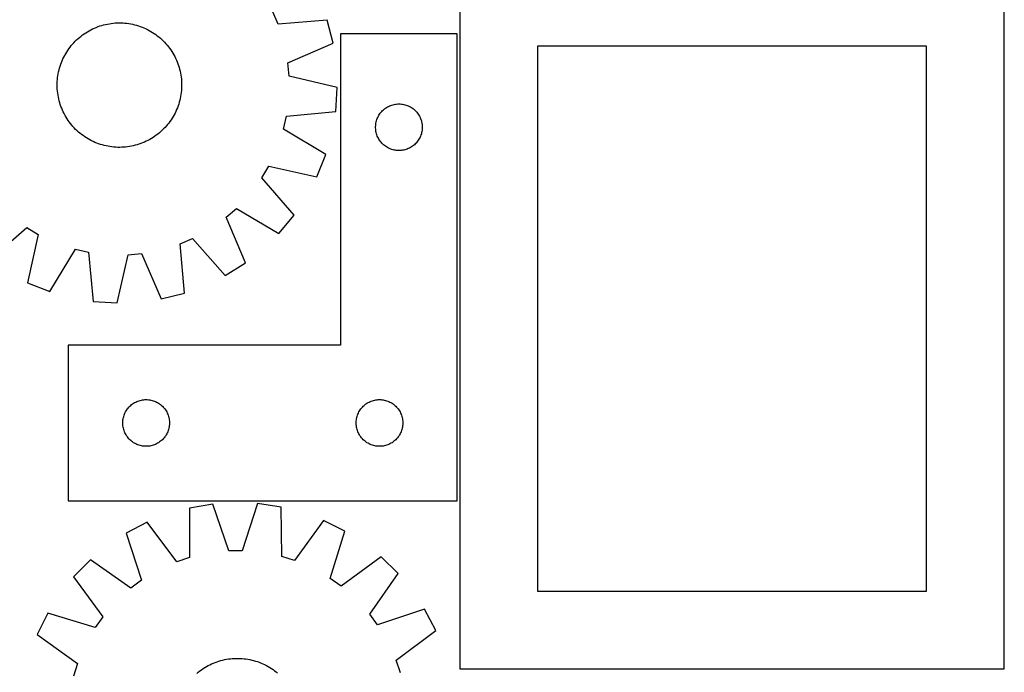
# Model space of a CAD drawing. Header units: millimetres. Extents: x 7 to 1493, y 7 to 2993.
# Tile 5 of 16: x 861 to 1493, y 457 to 876. Entities that reach past the tile are written whole.
import ezdxf

# ---------------------------------------------------------------- set-up
doc = ezdxf.new("R2010")
doc.units = ezdxf.units.MM
doc.layers.add('CUT', color=7, linetype='CONTINUOUS', true_color=0x000000)

msp = doc.modelspace()

# ---------------------------------------------------------------- linework, layer by layer
at = {"layer": 'CUT'}
for p, q in [((1143.450114, 909.010559), (1143.450114, 459.010559)), ((1493.450114, 459.010559), (1493.450114, 909.010559)), ((1026.69568, 873.189138), (1023.313185, 881.068104)), ((915.818658, 873.076404), (917.047856, 873.337324)), ((917.047856, 873.337324), (918.284643, 873.559505)), ((918.284643, 873.559505), (919.527799, 873.742727)), ((919.527799, 873.742727), (920.776096, 873.886811)), ((920.776096, 873.886811), (922.028304, 873.991614)), ((922.028304, 873.991614), (923.283185, 874.057032)), ((923.283185, 874.057032), (924.539502, 874.083002)), ((924.539502, 874.083002), (925.796015, 874.069496)), ((925.796015, 874.069496), (927.051483, 874.016529)), ((927.051483, 874.016529), (928.304669, 873.924153)), ((928.304669, 873.924153), (929.554334, 873.79246)), ((929.554334, 873.79246), (930.799246, 873.621578)), ((930.799246, 873.621578), (932.038177, 873.411677)), ((932.038177, 873.411677), (933.269902, 873.162964)), ((1058.343096, 875.912336), (1026.69568, 873.189138)), ((1062.126308, 860.998655), (1058.343096, 875.912336)), ((901.066272, 866.327159), (902.090751, 867.054792)), ((902.090751, 867.054792), (903.137579, 867.749887)), ((903.137579, 867.749887), (904.205725, 868.411757)), ((904.205725, 868.411757), (905.294133, 869.03975)), ((905.294133, 869.03975), (906.40173, 869.633244)), ((906.40173, 869.633244), (907.527422, 870.191656)), ((907.527422, 870.191656), (908.670099, 870.714433)), ((908.670099, 870.714433), (909.828633, 871.20106)), ((909.828633, 871.20106), (911.001881, 871.651056)), ((911.001881, 871.651056), (912.188685, 872.063977)), ((912.188685, 872.063977), (913.387873, 872.439417)), ((913.387873, 872.439417), (914.598262, 872.777003)), ((914.598262, 872.777003), (915.818658, 873.076404)), ((933.269902, 873.162964), (934.493208, 872.875684)), ((934.493208, 872.875684), (935.706887, 872.55012)), ((935.706887, 872.55012), (936.90974, 872.186595)), ((936.90974, 872.186595), (938.100581, 871.785467)), ((938.100581, 871.785467), (939.278235, 871.347131)), ((939.278235, 871.347131), (940.44154, 870.872021)), ((940.44154, 870.872021), (941.589346, 870.360605)), ((941.589346, 870.360605), (942.720523, 869.813388)), ((942.720523, 869.813388), (943.833953, 869.23091)), ((943.833953, 869.23091), (944.928537, 868.613745)), ((944.928537, 868.613745), (946.003195, 867.962503)), ((946.003195, 867.962503), (947.056868, 867.277827)), ((947.056868, 867.277827), (948.088514, 866.560392)), ((1141.886718, 866.999176), (1066.886718, 866.999176)), ((1066.886718, 866.999176), (1066.886718, 666.999176)), ((1141.886718, 566.999176), (1141.886718, 866.999176)), ((894.602624, 860.386821), (895.443701, 861.320414)), ((895.443701, 861.320414), (896.313689, 862.227127)), ((896.313689, 862.227127), (897.211727, 863.106066)), ((897.211727, 863.106066), (898.136931, 863.956363)), ((898.136931, 863.956363), (899.088386, 864.777179)), ((899.088386, 864.777179), (900.065155, 865.567705)), ((900.065155, 865.567705), (901.066272, 866.327159)), ((948.088514, 866.560392), (949.097116, 865.810906)), ((949.097116, 865.810906), (950.081678, 865.030109)), ((950.081678, 865.030109), (951.041229, 864.218772)), ((951.041229, 864.218772), (951.974822, 863.377694)), ((951.974822, 863.377694), (952.881535, 862.507707)), ((952.881535, 862.507707), (953.760474, 861.609668)), ((953.760474, 861.609668), (954.610771, 860.684465)), ((954.610771, 860.684465), (955.431588, 859.733009)), ((1033.00761, 848.307076), (1062.126308, 860.998655)), ((890.207651, 854.274128), (890.858892, 855.348787)), ((890.858892, 855.348787), (891.543569, 856.402459)), ((891.543569, 856.402459), (892.261004, 857.434105)), ((892.261004, 857.434105), (893.01049, 858.442707)), ((893.01049, 858.442707), (893.791286, 859.42727)), ((893.791286, 859.42727), (894.602624, 860.386821)), ((955.431588, 859.733009), (956.222113, 858.756241)), ((956.222113, 858.756241), (956.981567, 857.755124)), ((956.981567, 857.755124), (957.709201, 856.730645)), ((957.709201, 856.730645), (958.404296, 855.683816)), ((958.404296, 855.683816), (959.066166, 854.615671)), ((959.066166, 854.615671), (959.694158, 853.527263)), ((1193.450114, 859.010559), (1193.450114, 509.010559)), ((1443.450114, 859.010559), (1193.450114, 859.010559)), ((1443.450114, 509.010559), (1443.450114, 859.010559)), ((887.035929, 847.446173), (887.474264, 848.623827)), ((887.474264, 848.623827), (887.949374, 849.787131)), ((887.949374, 849.787131), (888.460791, 850.934938)), ((888.460791, 850.934938), (889.008008, 852.066114)), ((889.008008, 852.066114), (889.590486, 853.179544)), ((889.590486, 853.179544), (890.207651, 854.274128)), ((959.694158, 853.527263), (960.287653, 852.419666)), ((960.287653, 852.419666), (960.846064, 851.293974)), ((960.846064, 851.293974), (961.368841, 850.151296)), ((961.368841, 850.151296), (961.855468, 848.992762)), ((961.855468, 848.992762), (962.305464, 847.819515)), ((1033.78982, 839.768486), (1033.00761, 848.307076)), ((885.409719, 841.383768), (885.658432, 842.615494)), ((885.658432, 842.615494), (885.945712, 843.8388)), ((885.945712, 843.8388), (886.271275, 845.052478)), ((886.271275, 845.052478), (886.6348, 846.255332)), ((886.6348, 846.255332), (887.035929, 847.446173)), ((962.305464, 847.819515), (962.718386, 846.632711)), ((962.718386, 846.632711), (963.093825, 845.433523)), ((963.093825, 845.433523), (963.431412, 844.223134)), ((963.431412, 844.223134), (963.730813, 843.002738)), ((963.730813, 843.002738), (963.991732, 841.77354)), ((963.991732, 841.77354), (964.213913, 840.536753)), ((884.7519, 835.141606), (884.804866, 836.397075)), ((884.804866, 836.397075), (884.897242, 837.65026)), ((884.897242, 837.65026), (885.028936, 838.899926)), ((885.028936, 838.899926), (885.199818, 840.144838)), ((885.199818, 840.144838), (885.409719, 841.383768)), ((964.213913, 840.536753), (964.397136, 839.293597)), ((964.397136, 839.293597), (964.54122, 838.045299)), ((964.54122, 838.045299), (964.646022, 836.793092)), ((964.646022, 836.793092), (964.711441, 835.538211)), ((964.711441, 835.538211), (964.73741, 834.281894)), ((1064.729816, 832.578811), (1033.78982, 839.768486)), ((884.738394, 833.885094), (884.7519, 835.141606)), ((884.764363, 832.628777), (884.738394, 833.885094)), ((884.829782, 831.373895), (884.764363, 832.628777)), ((884.934584, 830.121688), (884.829782, 831.373895)), ((885.078668, 828.87339), (884.934584, 830.121688)), ((964.446868, 829.267062), (964.275986, 828.022149)), ((964.578562, 830.516727), (964.446868, 829.267062)), ((964.670938, 831.769912), (964.578562, 830.516727)), ((964.723905, 833.025381), (964.670938, 831.769912)), ((964.73741, 834.281894), (964.723905, 833.025381)), ((1063.719283, 817.225981), (1064.729816, 832.578811)), ((885.261891, 827.630235), (885.078668, 828.87339)), ((885.484072, 826.393447), (885.261891, 827.630235)), ((885.744991, 825.164249), (885.484072, 826.393447)), ((886.044392, 823.943854), (885.744991, 825.164249)), ((886.381979, 822.733464), (886.044392, 823.943854)), ((886.757418, 821.534276), (886.381979, 822.733464)), ((963.204529, 823.114509), (962.841004, 821.911656)), ((963.530092, 824.328187), (963.204529, 823.114509)), ((963.817372, 825.551493), (963.530092, 824.328187)), ((964.066085, 826.783219), (963.817372, 825.551493)), ((964.275986, 828.022149), (964.066085, 826.783219)), ((887.17034, 820.347473), (886.757418, 821.534276)), ((887.620336, 819.174225), (887.17034, 820.347473)), ((888.106963, 818.015691), (887.620336, 819.174225)), ((888.62974, 816.873014), (888.106963, 818.015691)), ((889.188151, 815.747321), (888.62974, 816.873014)), ((961.015014, 817.232049), (960.467796, 816.100873)), ((961.52643, 818.379856), (961.015014, 817.232049)), ((962.00154, 819.54316), (961.52643, 818.379856)), ((962.439875, 820.720814), (962.00154, 819.54316)), ((962.841004, 821.911656), (962.439875, 820.720814)), ((1032.103842, 814.153744), (1063.719283, 817.225981)), ((1092.38913, 816.002391), (1092.868512, 816.608074)), ((1092.868512, 816.608074), (1093.378438, 817.188277)), ((1093.378438, 817.188277), (1093.917556, 817.741459)), ((1093.917556, 817.741459), (1094.484437, 818.266155)), ((1094.484437, 818.266155), (1095.077576, 818.760974)), ((1095.077576, 818.760974), (1095.695402, 819.224601)), ((1095.695402, 819.224601), (1096.336275, 819.65581)), ((1096.336275, 819.65581), (1096.998497, 820.053455)), ((1096.998497, 820.053455), (1097.680311, 820.416483)), ((1097.680311, 820.416483), (1098.37991, 820.74393)), ((1098.37991, 820.74393), (1099.095437, 821.034929)), ((1099.095437, 821.034929), (1099.824996, 821.288707)), ((1099.824996, 821.288707), (1100.566652, 821.504592)), ((1100.566652, 821.504592), (1101.318437, 821.682012)), ((1101.318437, 821.682012), (1102.07836, 821.820495)), ((1102.07836, 821.820495), (1102.844403, 821.919675)), ((1102.844403, 821.919675), (1103.614537, 821.979288)), ((1103.614537, 821.979288), (1104.386718, 821.999176)), ((1104.386718, 821.999176), (1105.1589, 821.979288)), ((1105.1589, 821.979288), (1105.929033, 821.919675)), ((1105.929033, 821.919675), (1106.695077, 821.820495)), ((1106.695077, 821.820495), (1107.454999, 821.682012)), ((1107.454999, 821.682012), (1108.206785, 821.504592)), ((1108.206785, 821.504592), (1108.948441, 821.288707)), ((1108.948441, 821.288707), (1109.678, 821.034929)), ((1109.678, 821.034929), (1110.393527, 820.74393)), ((1110.393527, 820.74393), (1111.093125, 820.416483)), ((1111.093125, 820.416483), (1111.774939, 820.053455)), ((1111.774939, 820.053455), (1112.437161, 819.65581)), ((1112.437161, 819.65581), (1113.078035, 819.224601)), ((1113.078035, 819.224601), (1113.695861, 818.760974)), ((1113.695861, 818.760974), (1114.289, 818.266155)), ((1114.289, 818.266155), (1114.855881, 817.741459)), ((1114.855881, 817.741459), (1115.394999, 817.188277)), ((1115.394999, 817.188277), (1115.904925, 816.608074)), ((1115.904925, 816.608074), (1116.384307, 816.002391)), ((889.781646, 814.639724), (889.188151, 815.747321)), ((890.409638, 813.551316), (889.781646, 814.639724)), ((891.071509, 812.483171), (890.409638, 813.551316)), ((891.766603, 811.436342), (891.071509, 812.483171)), ((892.494237, 810.411864), (891.766603, 811.436342)), ((893.253691, 809.410746), (892.494237, 810.411864)), ((957.2148, 810.732882), (956.465315, 809.72428)), ((957.932235, 811.764528), (957.2148, 810.732882)), ((958.616912, 812.8182), (957.932235, 811.764528)), ((959.268153, 813.892859), (958.616912, 812.8182)), ((959.885318, 814.987443), (959.268153, 813.892859)), ((960.467796, 816.100873), (959.885318, 814.987443)), ((1030.209199, 805.791346), (1032.103842, 814.153744)), ((1089.629749, 809.688388), (1089.787753, 810.444493)), ((1089.787753, 810.444493), (1089.98447, 811.191461)), ((1089.98447, 811.191461), (1090.21938, 811.927312)), ((1090.21938, 811.927312), (1090.491859, 812.650095)), ((1090.491859, 812.650095), (1090.801184, 813.357892)), ((1090.801184, 813.357892), (1091.146536, 814.048828)), ((1091.146536, 814.048828), (1091.526999, 814.721068)), ((1091.526999, 814.721068), (1091.941563, 815.372832)), ((1091.941563, 815.372832), (1092.38913, 816.002391)), ((1116.384307, 816.002391), (1116.831874, 815.372832)), ((1116.831874, 815.372832), (1117.246438, 814.721068)), ((1117.246438, 814.721068), (1117.6269, 814.048828)), ((1117.6269, 814.048828), (1117.972252, 813.357892)), ((1117.972252, 813.357892), (1118.281578, 812.650095)), ((1118.281578, 812.650095), (1118.554057, 811.927312)), ((1118.554057, 811.927312), (1118.788966, 811.191461)), ((1118.788966, 811.191461), (1118.985684, 810.444493)), ((1118.985684, 810.444493), (1119.143688, 809.688388)), ((894.044216, 808.433978), (893.253691, 809.410746)), ((894.865033, 807.482522), (894.044216, 808.433978)), ((895.71533, 806.557319), (894.865033, 807.482522)), ((896.594269, 805.65928), (895.71533, 806.557319)), ((897.500982, 804.789293), (896.594269, 805.65928)), ((898.434575, 803.948216), (897.500982, 804.789293)), ((899.394126, 803.136878), (898.434575, 803.948216)), ((951.338873, 804.210624), (950.387418, 803.389808)), ((952.264077, 805.060921), (951.338873, 804.210624)), ((953.162115, 805.93986), (952.264077, 805.060921)), ((954.032103, 806.846574), (953.162115, 805.93986)), ((954.87318, 807.780166), (954.032103, 806.846574)), ((955.684518, 808.739718), (954.87318, 807.780166)), ((956.465315, 809.72428), (955.684518, 808.739718)), ((1057.413151, 789.392575), (1030.209199, 805.791346)), ((1089.391691, 807.385395), (1089.431455, 808.156808)), ((1089.391691, 806.612958), (1089.391691, 807.385395)), ((1089.431455, 805.841545), (1089.391691, 806.612958)), ((1089.431455, 808.156808), (1089.510878, 808.925152)), ((1089.510878, 805.073201), (1089.431455, 805.841545)), ((1089.510878, 808.925152), (1089.629749, 809.688388)), ((1089.629749, 804.309965), (1089.510878, 805.073201)), ((1089.787753, 803.55386), (1089.629749, 804.309965)), ((1119.143688, 804.309965), (1118.985684, 803.55386)), ((1119.143688, 809.688388), (1119.262558, 808.925152)), ((1119.262558, 805.073201), (1119.143688, 804.309965)), ((1119.262558, 808.925152), (1119.341981, 808.156808)), ((1119.341981, 805.841545), (1119.262558, 805.073201)), ((1119.341981, 808.156808), (1119.381745, 807.385395)), ((1119.381745, 806.612958), (1119.341981, 805.841545)), ((1119.381745, 807.385395), (1119.381745, 806.612958)), ((900.378688, 802.356081), (899.394126, 803.136878)), ((901.38729, 801.606595), (900.378688, 802.356081)), ((902.418936, 800.88916), (901.38729, 801.606595)), ((903.472609, 800.204484), (902.418936, 800.88916)), ((904.547267, 799.553242), (903.472609, 800.204484)), ((905.641851, 798.936078), (904.547267, 799.553242)), ((906.755281, 798.353599), (905.641851, 798.936078)), ((907.886458, 797.806382), (906.755281, 798.353599)), ((909.034264, 797.294966), (907.886458, 797.806382)), ((940.805705, 797.452554), (939.647171, 796.965928)), ((941.948382, 797.975331), (940.805705, 797.452554)), ((943.074074, 798.533743), (941.948382, 797.975331)), ((944.181671, 799.127238), (943.074074, 798.533743)), ((945.270079, 799.75523), (944.181671, 799.127238)), ((946.338225, 800.4171), (945.270079, 799.75523)), ((947.385053, 801.112195), (946.338225, 800.4171)), ((948.409532, 801.839829), (947.385053, 801.112195)), ((949.410649, 802.599283), (948.409532, 801.839829)), ((950.387418, 803.389808), (949.410649, 802.599283)), ((1089.98447, 802.806892), (1089.787753, 803.55386)), ((1090.21938, 802.071041), (1089.98447, 802.806892)), ((1090.491859, 801.348258), (1090.21938, 802.071041)), ((1090.801184, 800.640461), (1090.491859, 801.348258)), ((1091.146536, 799.949525), (1090.801184, 800.640461)), ((1091.526999, 799.277284), (1091.146536, 799.949525)), ((1091.941563, 798.625521), (1091.526999, 799.277284)), ((1092.38913, 797.995962), (1091.941563, 798.625521)), ((1092.868512, 797.390279), (1092.38913, 797.995962)), ((1093.378438, 796.810076), (1092.868512, 797.390279)), ((1115.904925, 797.390279), (1115.394999, 796.810076)), ((1116.384307, 797.995962), (1115.904925, 797.390279)), ((1116.831874, 798.625521), (1116.384307, 797.995962)), ((1117.246438, 799.277284), (1116.831874, 798.625521)), ((1117.6269, 799.949525), (1117.246438, 799.277284)), ((1117.972252, 800.640461), (1117.6269, 799.949525)), ((1118.281578, 801.348258), (1117.972252, 800.640461)), ((1118.554057, 802.071041), (1118.281578, 801.348258)), ((1118.788966, 802.806892), (1118.554057, 802.071041)), ((1118.985684, 803.55386), (1118.788966, 802.806892)), ((910.197569, 796.819856), (909.034264, 797.294966)), ((911.375223, 796.38152), (910.197569, 796.819856)), ((912.566064, 795.980392), (911.375223, 796.38152)), ((913.768917, 795.616867), (912.566064, 795.980392)), ((914.982596, 795.291304), (913.768917, 795.616867)), ((916.205902, 795.004024), (914.982596, 795.291304)), ((917.437628, 794.75531), (916.205902, 795.004024)), ((918.676558, 794.545409), (917.437628, 794.75531)), ((919.92147, 794.374528), (918.676558, 794.545409)), ((921.171135, 794.242834), (919.92147, 794.374528)), ((922.424321, 794.150458), (921.171135, 794.242834)), ((923.679789, 794.097491), (922.424321, 794.150458)), ((924.936302, 794.083986), (923.679789, 794.097491)), ((926.192619, 794.109955), (924.936302, 794.083986)), ((927.4475, 794.175373), (926.192619, 794.109955)), ((928.699708, 794.280176), (927.4475, 794.175373)), ((929.948005, 794.42426), (928.699708, 794.280176)), ((931.191161, 794.607483), (929.948005, 794.42426)), ((932.427948, 794.829663), (931.191161, 794.607483)), ((933.657146, 795.090583), (932.427948, 794.829663)), ((934.877542, 795.389984), (933.657146, 795.090583)), ((936.087931, 795.727571), (934.877542, 795.389984)), ((937.287119, 796.10301), (936.087931, 795.727571)), ((938.473923, 796.515931), (937.287119, 796.10301)), ((939.647171, 796.965928), (938.473923, 796.515931)), ((1093.917556, 796.256894), (1093.378438, 796.810076)), ((1094.484437, 795.732197), (1093.917556, 796.256894)), ((1095.077576, 795.237379), (1094.484437, 795.732197)), ((1095.695402, 794.773751), (1095.077576, 795.237379)), ((1096.336275, 794.342543), (1095.695402, 794.773751)), ((1096.998497, 793.944898), (1096.336275, 794.342543)), ((1097.680311, 793.58187), (1096.998497, 793.944898)), ((1098.37991, 793.254423), (1097.680311, 793.58187)), ((1099.095437, 792.963424), (1098.37991, 793.254423)), ((1099.824996, 792.709646), (1099.095437, 792.963424)), ((1100.566652, 792.493761), (1099.824996, 792.709646)), ((1101.318437, 792.316341), (1100.566652, 792.493761)), ((1102.07836, 792.177858), (1101.318437, 792.316341)), ((1102.844403, 792.078678), (1102.07836, 792.177858)), ((1103.614537, 792.019065), (1102.844403, 792.078678)), ((1104.386718, 791.999176), (1103.614537, 792.019065)), ((1105.1589, 792.019065), (1104.386718, 791.999176)), ((1105.929033, 792.078678), (1105.1589, 792.019065)), ((1106.695077, 792.177858), (1105.929033, 792.078678)), ((1107.454999, 792.316341), (1106.695077, 792.177858)), ((1108.206785, 792.493761), (1107.454999, 792.316341)), ((1108.948441, 792.709646), (1108.206785, 792.493761)), ((1109.678, 792.963424), (1108.948441, 792.709646)), ((1110.393527, 793.254423), (1109.678, 792.963424)), ((1111.093125, 793.58187), (1110.393527, 793.254423)), ((1111.774939, 793.944898), (1111.093125, 793.58187)), ((1112.437161, 794.342543), (1111.774939, 793.944898)), ((1113.078035, 794.773751), (1112.437161, 794.342543)), ((1113.695861, 795.237379), (1113.078035, 794.773751)), ((1114.289, 795.732197), (1113.695861, 795.237379)), ((1114.855881, 796.256894), (1114.289, 795.732197)), ((1115.394999, 796.810076), (1114.855881, 796.256894)), ((1051.707792, 775.103438), (1057.413151, 789.392575)), ((1016.304312, 774.58364), (1020.690348, 781.951275)), ((1020.690348, 781.951275), (1051.707792, 775.103438)), ((1037.109309, 750.580997), (1016.304312, 774.58364)), ((993.436266, 749.200193), (999.884359, 754.851871)), ((999.884359, 754.851871), (1027.267604, 738.754274)), ((1005.80577, 719.943226), (993.436266, 749.200193)), ((1027.267604, 738.754274), (1037.109309, 750.580997)), ((841.235406, 721.712087), (865.238048, 742.517084)), ((865.238048, 742.517084), (872.605684, 738.131048)), ((872.605684, 738.131048), (865.757847, 707.113603)), ((963.843547, 732.125715), (971.722512, 735.508211)), ((971.722512, 735.508211), (992.791094, 711.736597)), ((880.046983, 701.408244), (896.445755, 728.612197)), ((896.445755, 728.612197), (904.808153, 726.717554)), ((966.566744, 700.478299), (963.843547, 732.125715)), ((904.808153, 726.717554), (907.88039, 695.102113)), ((923.233219, 694.09158), (930.422894, 725.031575)), ((930.422894, 725.031575), (938.961484, 725.813785)), ((938.961484, 725.813785), (951.653064, 696.695088)), ((992.791094, 711.736597), (1005.80577, 719.943226)), ((865.757847, 707.113603), (880.046983, 701.408244)), ((951.653064, 696.695088), (966.566744, 700.478299)), ((907.88039, 695.102113), (923.233219, 694.09158)), ((1066.886718, 666.999176), (891.886718, 666.999176)), ((891.886718, 666.999176), (891.886718, 566.999176)), ((929.88913, 626.002391), (930.368512, 626.608074)), ((930.368512, 626.608074), (930.878438, 627.188277)), ((930.878438, 627.188277), (931.417556, 627.741459)), ((931.417556, 627.741459), (931.984437, 628.266155)), ((931.984437, 628.266155), (932.577576, 628.760974)), ((932.577576, 628.760974), (933.195402, 629.224601)), ((933.195402, 629.224601), (933.836275, 629.65581)), ((933.836275, 629.65581), (934.498497, 630.053455)), ((934.498497, 630.053455), (935.180311, 630.416483)), ((935.180311, 630.416483), (935.87991, 630.74393)), ((935.87991, 630.74393), (936.595437, 631.034929)), ((936.595437, 631.034929), (937.324996, 631.288707)), ((937.324996, 631.288707), (938.066652, 631.504592)), ((938.066652, 631.504592), (938.818437, 631.682012)), ((938.818437, 631.682012), (939.57836, 631.820495)), ((939.57836, 631.820495), (940.344403, 631.919675)), ((940.344403, 631.919675), (941.114537, 631.979288)), ((941.114537, 631.979288), (941.886718, 631.999176)), ((941.886718, 631.999176), (942.6589, 631.979288)), ((942.6589, 631.979288), (943.429033, 631.919675)), ((943.429033, 631.919675), (944.195077, 631.820495)), ((944.195077, 631.820495), (944.954999, 631.682012)), ((944.954999, 631.682012), (945.706785, 631.504592)), ((945.706785, 631.504592), (946.448441, 631.288707)), ((946.448441, 631.288707), (947.178, 631.034929)), ((947.178, 631.034929), (947.893527, 630.74393)), ((947.893527, 630.74393), (948.593125, 630.416483)), ((948.593125, 630.416483), (949.274939, 630.053455)), ((949.274939, 630.053455), (949.937161, 629.65581)), ((949.937161, 629.65581), (950.578035, 629.224601)), ((950.578035, 629.224601), (951.195861, 628.760974)), ((951.195861, 628.760974), (951.789, 628.266155)), ((951.789, 628.266155), (952.355881, 627.741459)), ((952.355881, 627.741459), (952.894999, 627.188277)), ((952.894999, 627.188277), (953.404925, 626.608074)), ((953.404925, 626.608074), (953.884307, 626.002391)), ((1079.88913, 626.002391), (1080.368512, 626.608074)), ((1080.368512, 626.608074), (1080.878438, 627.188277)), ((1080.878438, 627.188277), (1081.417556, 627.741459)), ((1081.417556, 627.741459), (1081.984437, 628.266155)), ((1081.984437, 628.266155), (1082.577576, 628.760974)), ((1082.577576, 628.760974), (1083.195402, 629.224601)), ((1083.195402, 629.224601), (1083.836275, 629.65581)), ((1083.836275, 629.65581), (1084.498497, 630.053455)), ((1084.498497, 630.053455), (1085.180311, 630.416483)), ((1085.180311, 630.416483), (1085.87991, 630.74393)), ((1085.87991, 630.74393), (1086.595437, 631.034929)), ((1086.595437, 631.034929), (1087.324996, 631.288707)), ((1087.324996, 631.288707), (1088.066652, 631.504592)), ((1088.066652, 631.504592), (1088.818437, 631.682012)), ((1088.818437, 631.682012), (1089.57836, 631.820495)), ((1089.57836, 631.820495), (1090.344403, 631.919675)), ((1090.344403, 631.919675), (1091.114537, 631.979288)), ((1091.114537, 631.979288), (1091.886718, 631.999176)), ((1091.886718, 631.999176), (1092.6589, 631.979288)), ((1092.6589, 631.979288), (1093.429033, 631.919675)), ((1093.429033, 631.919675), (1094.195077, 631.820495)), ((1094.195077, 631.820495), (1094.954999, 631.682012)), ((1094.954999, 631.682012), (1095.706785, 631.504592)), ((1095.706785, 631.504592), (1096.448441, 631.288707)), ((1096.448441, 631.288707), (1097.178, 631.034929)), ((1097.178, 631.034929), (1097.893527, 630.74393)), ((1097.893527, 630.74393), (1098.593125, 630.416483)), ((1098.593125, 630.416483), (1099.274939, 630.053455)), ((1099.274939, 630.053455), (1099.937161, 629.65581)), ((1099.937161, 629.65581), (1100.578035, 629.224601)), ((1100.578035, 629.224601), (1101.195861, 628.760974)), ((1101.195861, 628.760974), (1101.789, 628.266155)), ((1101.789, 628.266155), (1102.355881, 627.741459)), ((1102.355881, 627.741459), (1102.894999, 627.188277)), ((1102.894999, 627.188277), (1103.404925, 626.608074)), ((1103.404925, 626.608074), (1103.884307, 626.002391)), ((927.129749, 619.688388), (927.287753, 620.444493)), ((927.287753, 620.444493), (927.48447, 621.191461)), ((927.48447, 621.191461), (927.71938, 621.927312)), ((927.71938, 621.927312), (927.991859, 622.650095)), ((927.991859, 622.650095), (928.301184, 623.357892)), ((928.301184, 623.357892), (928.646536, 624.048828)), ((928.646536, 624.048828), (929.026999, 624.721068)), ((929.026999, 624.721068), (929.441563, 625.372832)), ((929.441563, 625.372832), (929.88913, 626.002391)), ((953.884307, 626.002391), (954.331874, 625.372832)), ((954.331874, 625.372832), (954.746438, 624.721068)), ((954.746438, 624.721068), (955.1269, 624.048828)), ((955.1269, 624.048828), (955.472252, 623.357892)), ((955.472252, 623.357892), (955.781578, 622.650095)), ((955.781578, 622.650095), (956.054057, 621.927312)), ((956.054057, 621.927312), (956.288966, 621.191461)), ((956.288966, 621.191461), (956.485684, 620.444493)), ((956.485684, 620.444493), (956.643688, 619.688388)), ((1077.129749, 619.688388), (1077.287753, 620.444493)), ((1077.287753, 620.444493), (1077.48447, 621.191461)), ((1077.48447, 621.191461), (1077.71938, 621.927312)), ((1077.71938, 621.927312), (1077.991859, 622.650095)), ((1077.991859, 622.650095), (1078.301184, 623.357892)), ((1078.301184, 623.357892), (1078.646536, 624.048828)), ((1078.646536, 624.048828), (1079.026999, 624.721068)), ((1079.026999, 624.721068), (1079.441563, 625.372832)), ((1079.441563, 625.372832), (1079.88913, 626.002391)), ((1103.884307, 626.002391), (1104.331874, 625.372832)), ((1104.331874, 625.372832), (1104.746438, 624.721068)), ((1104.746438, 624.721068), (1105.1269, 624.048828)), ((1105.1269, 624.048828), (1105.472252, 623.357892)), ((1105.472252, 623.357892), (1105.781578, 622.650095)), ((1105.781578, 622.650095), (1106.054057, 621.927312)), ((1106.054057, 621.927312), (1106.288966, 621.191461)), ((1106.288966, 621.191461), (1106.485684, 620.444493)), ((1106.485684, 620.444493), (1106.643688, 619.688388)), ((926.891691, 617.385395), (926.931455, 618.156808)), ((926.891691, 616.612958), (926.891691, 617.385395)), ((926.931455, 615.841545), (926.891691, 616.612958)), ((926.931455, 618.156808), (927.010878, 618.925152)), ((927.010878, 615.073201), (926.931455, 615.841545)), ((927.010878, 618.925152), (927.129749, 619.688388)), ((927.129749, 614.309965), (927.010878, 615.073201)), ((927.287753, 613.55386), (927.129749, 614.309965)), ((956.643688, 614.309965), (956.485684, 613.55386)), ((956.643688, 619.688388), (956.762558, 618.925152)), ((956.762558, 615.073201), (956.643688, 614.309965)), ((956.762558, 618.925152), (956.841981, 618.156808)), ((956.841981, 615.841545), (956.762558, 615.073201)), ((956.841981, 618.156808), (956.881745, 617.385395)), ((956.881745, 616.612958), (956.841981, 615.841545)), ((956.881745, 617.385395), (956.881745, 616.612958)), ((1076.891691, 617.385395), (1076.931455, 618.156808)), ((1076.891691, 616.612958), (1076.891691, 617.385395)), ((1076.931455, 615.841545), (1076.891691, 616.612958)), ((1076.931455, 618.156808), (1077.010878, 618.925152)), ((1077.010878, 615.073201), (1076.931455, 615.841545)), ((1077.010878, 618.925152), (1077.129749, 619.688388)), ((1077.129749, 614.309965), (1077.010878, 615.073201)), ((1077.287753, 613.55386), (1077.129749, 614.309965)), ((1106.643688, 614.309965), (1106.485684, 613.55386)), ((1106.643688, 619.688388), (1106.762558, 618.925152)), ((1106.762558, 615.073201), (1106.643688, 614.309965)), ((1106.762558, 618.925152), (1106.841981, 618.156808)), ((1106.841981, 615.841545), (1106.762558, 615.073201)), ((1106.841981, 618.156808), (1106.881745, 617.385395)), ((1106.881745, 616.612958), (1106.841981, 615.841545)), ((1106.881745, 617.385395), (1106.881745, 616.612958)), ((927.48447, 612.806892), (927.287753, 613.55386)), ((927.71938, 612.071041), (927.48447, 612.806892)), ((927.991859, 611.348258), (927.71938, 612.071041)), ((928.301184, 610.640461), (927.991859, 611.348258)), ((928.646536, 609.949525), (928.301184, 610.640461)), ((929.026999, 609.277284), (928.646536, 609.949525)), ((929.441563, 608.625521), (929.026999, 609.277284)), ((929.88913, 607.995962), (929.441563, 608.625521)), ((930.368512, 607.390279), (929.88913, 607.995962)), ((953.884307, 607.995962), (953.404925, 607.390279)), ((954.331874, 608.625521), (953.884307, 607.995962)), ((954.746438, 609.277284), (954.331874, 608.625521)), ((955.1269, 609.949525), (954.746438, 609.277284)), ((955.472252, 610.640461), (955.1269, 609.949525)), ((955.781578, 611.348258), (955.472252, 610.640461)), ((956.054057, 612.071041), (955.781578, 611.348258)), ((956.288966, 612.806892), (956.054057, 612.071041)), ((956.485684, 613.55386), (956.288966, 612.806892)), ((1077.48447, 612.806892), (1077.287753, 613.55386)), ((1077.71938, 612.071041), (1077.48447, 612.806892)), ((1077.991859, 611.348258), (1077.71938, 612.071041)), ((1078.301184, 610.640461), (1077.991859, 611.348258)), ((1078.646536, 609.949525), (1078.301184, 610.640461)), ((1079.026999, 609.277284), (1078.646536, 609.949525)), ((1079.441563, 608.625521), (1079.026999, 609.277284)), ((1079.88913, 607.995962), (1079.441563, 608.625521)), ((1080.368512, 607.390279), (1079.88913, 607.995962)), ((1103.884307, 607.995962), (1103.404925, 607.390279)), ((1104.331874, 608.625521), (1103.884307, 607.995962)), ((1104.746438, 609.277284), (1104.331874, 608.625521)), ((1105.1269, 609.949525), (1104.746438, 609.277284)), ((1105.472252, 610.640461), (1105.1269, 609.949525)), ((1105.781578, 611.348258), (1105.472252, 610.640461)), ((1106.054057, 612.071041), (1105.781578, 611.348258)), ((1106.288966, 612.806892), (1106.054057, 612.071041)), ((1106.485684, 613.55386), (1106.288966, 612.806892)), ((930.878438, 606.810076), (930.368512, 607.390279)), ((931.417556, 606.256894), (930.878438, 606.810076)), ((931.984437, 605.732197), (931.417556, 606.256894)), ((932.577576, 605.237379), (931.984437, 605.732197)), ((933.195402, 604.773751), (932.577576, 605.237379)), ((933.836275, 604.342543), (933.195402, 604.773751)), ((934.498497, 603.944898), (933.836275, 604.342543)), ((935.180311, 603.58187), (934.498497, 603.944898)), ((935.87991, 603.254423), (935.180311, 603.58187)), ((936.595437, 602.963424), (935.87991, 603.254423)), ((937.324996, 602.709646), (936.595437, 602.963424)), ((938.066652, 602.493761), (937.324996, 602.709646)), ((938.818437, 602.316341), (938.066652, 602.493761)), ((939.57836, 602.177858), (938.818437, 602.316341)), ((940.344403, 602.078678), (939.57836, 602.177858)), ((941.114537, 602.019065), (940.344403, 602.078678)), ((941.886718, 601.999176), (941.114537, 602.019065)), ((942.6589, 602.019065), (941.886718, 601.999176)), ((943.429033, 602.078678), (942.6589, 602.019065)), ((944.195077, 602.177858), (943.429033, 602.078678)), ((944.954999, 602.316341), (944.195077, 602.177858)), ((945.706785, 602.493761), (944.954999, 602.316341)), ((946.448441, 602.709646), (945.706785, 602.493761)), ((947.178, 602.963424), (946.448441, 602.709646)), ((947.893527, 603.254423), (947.178, 602.963424)), ((948.593125, 603.58187), (947.893527, 603.254423)), ((949.274939, 603.944898), (948.593125, 603.58187)), ((949.937161, 604.342543), (949.274939, 603.944898)), ((950.578035, 604.773751), (949.937161, 604.342543)), ((951.195861, 605.237379), (950.578035, 604.773751)), ((951.789, 605.732197), (951.195861, 605.237379)), ((952.355881, 606.256894), (951.789, 605.732197)), ((952.894999, 606.810076), (952.355881, 606.256894)), ((953.404925, 607.390279), (952.894999, 606.810076)), ((1080.878438, 606.810076), (1080.368512, 607.390279)), ((1081.417556, 606.256894), (1080.878438, 606.810076)), ((1081.984437, 605.732197), (1081.417556, 606.256894)), ((1082.577576, 605.237379), (1081.984437, 605.732197)), ((1083.195402, 604.773751), (1082.577576, 605.237379)), ((1083.836275, 604.342543), (1083.195402, 604.773751)), ((1084.498497, 603.944898), (1083.836275, 604.342543)), ((1085.180311, 603.58187), (1084.498497, 603.944898)), ((1085.87991, 603.254423), (1085.180311, 603.58187)), ((1086.595437, 602.963424), (1085.87991, 603.254423)), ((1087.324996, 602.709646), (1086.595437, 602.963424)), ((1088.066652, 602.493761), (1087.324996, 602.709646)), ((1088.818437, 602.316341), (1088.066652, 602.493761)), ((1089.57836, 602.177858), (1088.818437, 602.316341)), ((1090.344403, 602.078678), (1089.57836, 602.177858)), ((1091.114537, 602.019065), (1090.344403, 602.078678)), ((1091.886718, 601.999176), (1091.114537, 602.019065)), ((1092.6589, 602.019065), (1091.886718, 601.999176)), ((1093.429033, 602.078678), (1092.6589, 602.019065)), ((1094.195077, 602.177858), (1093.429033, 602.078678)), ((1094.954999, 602.316341), (1094.195077, 602.177858)), ((1095.706785, 602.493761), (1094.954999, 602.316341)), ((1096.448441, 602.709646), (1095.706785, 602.493761)), ((1097.178, 602.963424), (1096.448441, 602.709646)), ((1097.893527, 603.254423), (1097.178, 602.963424)), ((1098.593125, 603.58187), (1097.893527, 603.254423)), ((1099.274939, 603.944898), (1098.593125, 603.58187)), ((1099.937161, 604.342543), (1099.274939, 603.944898)), ((1100.578035, 604.773751), (1099.937161, 604.342543)), ((1101.195861, 605.237379), (1100.578035, 604.773751)), ((1101.789, 605.732197), (1101.195861, 605.237379)), ((1102.355881, 606.256894), (1101.789, 605.732197)), ((1102.894999, 606.810076), (1102.355881, 606.256894)), ((1103.404925, 607.390279), (1102.894999, 606.810076)), ((891.886718, 566.999176), (1141.886718, 566.999176)), ((984.850733, 564.891673), (969.67903, 562.332379)), ((995.135106, 534.83828), (984.850733, 564.891673)), ((1013.388143, 565.178078), (1003.709018, 534.924329)), ((1028.608155, 562.923797), (1013.388143, 565.178078)), ((969.67903, 562.332379), (969.822558, 530.56834)), ((1029.102166, 531.163276), (1028.608155, 562.923797)), ((942.626844, 553.241447), (928.988563, 546.1191)), ((961.694873, 527.837018), (942.626844, 553.241447)), ((1055.837349, 554.377639), (1037.283032, 528.595629)), ((1069.61583, 547.530449), (1055.837349, 554.377639)), ((928.988563, 546.1191), (938.940693, 515.954056)), ((1060.271122, 517.17174), (1069.61583, 547.530449)), ((1003.709018, 534.924329), (995.135106, 534.83828)), ((906.069657, 529.113525), (895.299807, 518.125309)), ((932.054831, 510.844822), (906.069657, 529.113525)), ((969.822558, 530.56834), (961.694873, 527.837018)), ((1037.283032, 528.595629), (1029.102166, 531.163276)), ((1092.871424, 530.988286), (1067.25814, 512.201736)), ((1103.85964, 520.218436), (1092.871424, 530.988286)), ((1085.590938, 494.233262), (1103.85964, 520.218436)), ((895.299807, 518.125309), (914.086357, 492.512025)), ((938.940693, 515.954056), (932.054831, 510.844822)), ((1067.25814, 512.201736), (1060.271122, 517.17174)), ((1193.450114, 509.010559), (1443.450114, 509.010559)), ((878.757644, 494.869715), (871.910454, 481.091234)), ((909.116353, 485.525006), (878.757644, 494.869715)), ((1090.700171, 487.3474), (1085.590938, 494.233262)), ((1120.865215, 497.29953), (1090.700171, 487.3474)), ((1127.987562, 483.661249), (1120.865215, 497.29953)), ((914.086357, 492.512025), (909.116353, 485.525006)), ((871.910454, 481.091234), (897.692464, 462.536917)), ((1102.583134, 464.59322), (1127.987562, 483.661249)), ((897.692464, 462.536917), (895.124817, 454.356051)), ((982.841207, 461.653612), (983.97703, 462.19112)), ((983.97703, 462.19112), (985.129175, 462.692685)), ((985.129175, 462.692685), (986.296507, 463.157813)), ((986.296507, 463.157813), (987.477872, 463.586045)), ((987.477872, 463.586045), (988.672106, 463.976957)), ((988.672106, 463.976957), (989.878029, 464.330165)), ((989.878029, 464.330165), (991.094452, 464.64532)), ((991.094452, 464.64532), (992.320174, 464.922111)), ((992.320174, 464.922111), (993.553985, 465.160264)), ((993.553985, 465.160264), (994.794668, 465.359544)), ((994.794668, 465.359544), (996.040998, 465.519756)), ((996.040998, 465.519756), (997.291746, 465.64074)), ((997.291746, 465.64074), (998.545676, 465.722378)), ((998.545676, 465.722378), (999.801553, 465.764588)), ((999.801553, 465.764588), (1001.058135, 465.76733)), ((1001.058135, 465.76733), (1002.314183, 465.7306)), ((1002.314183, 465.7306), (1003.568458, 465.654435)), ((1003.568458, 465.654435), (1004.819722, 465.538909)), ((1004.819722, 465.538909), (1006.066739, 465.384138)), ((1006.066739, 465.384138), (1007.30828, 465.190273)), ((1007.30828, 465.190273), (1008.543119, 464.957506)), ((1008.543119, 464.957506), (1009.770037, 464.686066)), ((1009.770037, 464.686066), (1010.987823, 464.376222)), ((1010.987823, 464.376222), (1012.195276, 464.02828)), ((1012.195276, 464.02828), (1013.391204, 463.642582)), ((1013.391204, 463.642582), (1014.574427, 463.219509)), ((1014.574427, 463.219509), (1015.743777, 462.759479)), ((1015.743777, 462.759479), (1016.8981, 462.262947)), ((1016.8981, 462.262947), (1018.036257, 461.7304)), ((1105.314455, 456.465536), (1102.583134, 464.59322)), ((974.472883, 456.130477), (975.439348, 456.933565)), ((975.439348, 456.933565), (976.430563, 457.7059)), ((976.430563, 457.7059), (977.445548, 458.446718)), ((977.445548, 458.446718), (978.483302, 459.15529)), ((978.483302, 459.15529), (979.5428, 459.830915)), ((979.5428, 459.830915), (980.622998, 460.472927)), ((980.622998, 460.472927), (981.722829, 461.080693)), ((981.722829, 461.080693), (982.841207, 461.653612)), ((1018.036257, 461.7304), (1019.157125, 461.162367)), ((1019.157125, 461.162367), (1020.259597, 460.559406)), ((1020.259597, 460.559406), (1021.342586, 459.922113)), ((1021.342586, 459.922113), (1022.405023, 459.251118)), ((1022.405023, 459.251118), (1023.445859, 458.547081)), ((1023.445859, 458.547081), (1024.464067, 457.810698)), ((1024.464067, 457.810698), (1025.458642, 457.042697)), ((1025.458642, 457.042697), (1026.428603, 456.243833)), ((1143.450114, 459.010559), (1493.450114, 459.010559))]:
    msp.add_line(p, q, dxfattribs=at)

doc.saveas('drawing.dxf')
